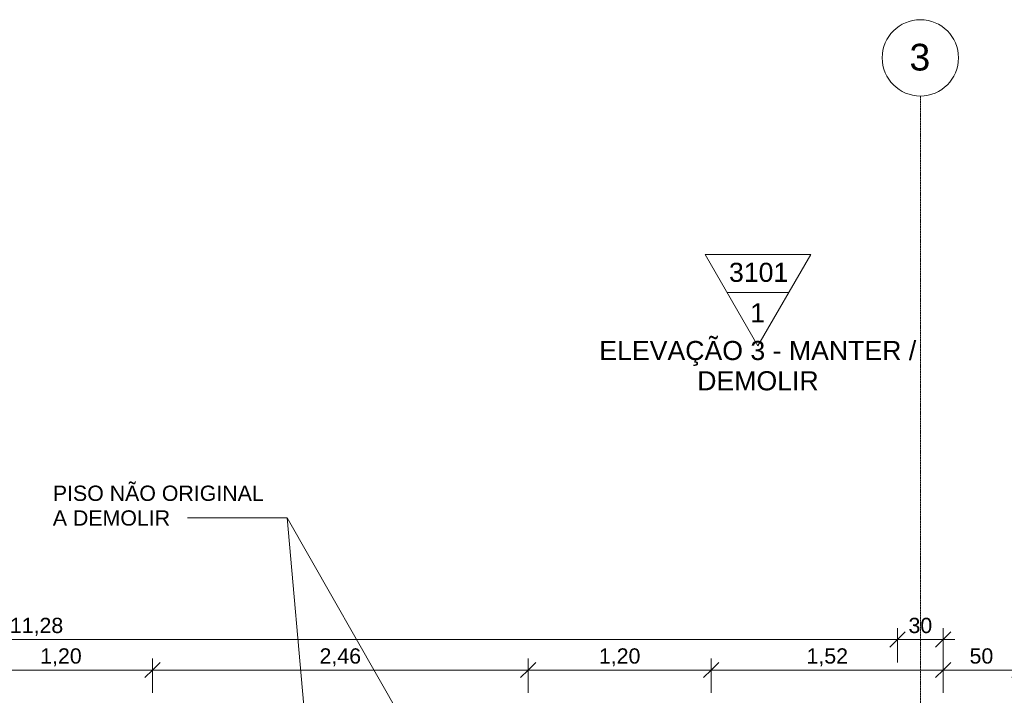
# Model space of a CAD drawing. Header units: millimetres. Extents: x -34717 to 9622, y -21919 to 4394.
# Tile 45 of 67: x -16101 to -9651, y -33 to 4394. Entities that reach past the tile are written whole.
import ezdxf

# ---------------------------------------------------------------- set-up
doc = ezdxf.new("R2010")
doc.units = ezdxf.units.MM
doc.linetypes.add('_Traço - ponto', pattern=[16, 12, -2, 0, -2])
for name, color, linetype, lineweight in [('A-ANNO-DIMS', 211, 'Continuous', 9), ('A-ANNO-DIMS-50', 211, 'Continuous', 9), ('G-ANNO-SYMB', 111, 'Continuous', 9), ('G-ANNO-TEXT', 231, 'Continuous', 9), ('S-GRID', 1, 'Continuous', 9), ('S-GRID-IDEN', 1, 'Continuous', 9)]:
    doc.layers.add(name, color=color, linetype=linetype, lineweight=lineweight)
doc.styles.add('Arial', font='arial.ttf', dxfattribs={"height": 125})
doc.styles.add('Arial_2', font='arial.ttf', dxfattribs={"height": 175})
doc.styles.add('Arial_4', font='arial.ttf', dxfattribs={"height": 100})
doc.dimstyles.new('Diagonal_-_2_0mm_Arial', dxfattribs={"dimscale": 304.8, "dimtxt": 102.02594, "dimasz": 0.328084, "dimexe": 0.246063, "dimexo": 0.0625, "dimgap": 0.024606, "dimtad": 1, "dimlfac": 0.001, "dimrnd": 0.01, "dimzin": 0, "dimdsep": 46, "dimtxsty": 'Arial_4', "dimblk1": 'OBLIQUE', "dimblk2": 'OBLIQUE', "dimsah": 1, "dimcen": 0.09, "dimdle": 0.246063, "dimadec": 0, "dimazin": 0, "dimtfac": 1, "dimtdec": 4, "dimtix": 1, "dimtmove": 0, "dimatfit": 3, "dimfxl": 0.492126, "dimfxlon": 1, "dimtvp": 1, "dimtolj": 1, "dimtzin": 0, "dimarcsym": 2})
doc.dimstyles.new('Diagonal_-_2_0mm_Arial_2', dxfattribs={"dimscale": 304.8, "dimtxt": 102.02594, "dimasz": 0.328084, "dimexe": 0.246063, "dimexo": 0.0625, "dimgap": 0.024606, "dimtad": 1, "dimdec": 0, "dimlfac": 0.1, "dimdsep": 46, "dimtxsty": 'Arial_4', "dimblk1": 'OBLIQUE', "dimblk2": 'OBLIQUE', "dimsah": 1, "dimcen": 0.09, "dimdle": 0.246063, "dimadec": 0, "dimazin": 0, "dimtfac": 1, "dimtdec": 4, "dimtix": 1, "dimtmove": 0, "dimatfit": 3, "dimfxl": 0.492126, "dimfxlon": 1, "dimtvp": 1, "dimtolj": 1, "dimtzin": 0, "dimarcsym": 2})

# ---------------------------------------------------------------- blocks, each defined once
blk = doc.blocks.new('Grid - Head Grid-11506-PLANTA TÉRREO - MANTER _ DEMOLIR')
at = {"layer": 'S-GRID-IDEN'}
blk.add_circle((0, 0), 5, dxfattribs=at)
blk = doc.blocks.new('Elevation - Elevation mark-2836346-PLANTA TÉRREO - MANTER _ DEMOLIR')
at = {"layer": 'G-ANNO-SYMB'}
for p, q in [((0, 8), (-6.93, -4)), ((6.93, -4), (0, 8)), ((4.04, 1), (-4.04, 1)), ((-6.93, -4), (6.93, -4))]:
    blk.add_line(p, q, dxfattribs=at)
blk = doc.blocks.new('DIMBLOCK98-PLANTA TÉRREO - MANTER _ DEMOLIR')
at = {"layer": 'A-ANNO-DIMS-50'}
for p, q in [((-21631.1, 183), (-21631.1, 408)), ((-10351.1, 183), (-10351.1, 408)), ((-21631.1, 333), (-10351.1, 333)), ((-21631.1, 333), (-21631.1, 183)), ((-10351.1, 333), (-10351.1, 183))]:
    blk.add_line(p, q, dxfattribs=at)
at = {"layer": 'A-ANNO-DIMS-50', "lineweight": 18}
for p, q in [((-21631.1, 333), (-21681.1, 283)), ((-21631.1, 333), (-21581.1, 383)), ((-10351.1, 333), (-10401.1, 283)), ((-10351.1, 333), (-10301.1, 383))]:
    blk.add_line(p, q, dxfattribs=at)
at = {"layer": 'A-ANNO-DIMS-50', "color": 0, "insert": (-16165.6, 475), "char_height": 100, "width": 418.697, "attachment_point": 1, "line_spacing_factor": 0.941778, "style": 'Arial_4'}
blk.add_mtext('11,28', dxfattribs=at)
blk = doc.blocks.new('_Oblique')
at = {"color": 0, "linetype": 'ByBlock', "lineweight": -2}
blk.add_line((-0.5, -0.5), (0.5, 0.5), dxfattribs=at)
blk = doc.blocks.new('DIMBLOCK99-PLANTA TÉRREO - MANTER _ DEMOLIR')
at = {"layer": 'A-ANNO-DIMS-50'}
for p, q in [((-10351.1, 183), (-10351.1, 408)), ((-10051.1, 183), (-10051.1, 408)), ((-10351.1, 333), (-9976.1, 333)), ((-10351.1, 333), (-10351.1, 183)), ((-10051.1, 333), (-10051.1, 183))]:
    blk.add_line(p, q, dxfattribs=at)
at = {"layer": 'A-ANNO-DIMS-50', "lineweight": 18}
for p, q in [((-10351.1, 333), (-10401.1, 283)), ((-10351.1, 333), (-10301.1, 383)), ((-10051.1, 333), (-10101.1, 283)), ((-10051.1, 333), (-10001.1, 383))]:
    blk.add_line(p, q, dxfattribs=at)
at = {"layer": 'A-ANNO-DIMS-50', "color": 0, "insert": (-10278.7, 475), "char_height": 100, "width": 186.088, "attachment_point": 1, "line_spacing_factor": 0.941778, "style": 'Arial_4'}
blk.add_mtext('30', dxfattribs=at)
blk = doc.blocks.new('DIMBLOCK121-PLANTA TÉRREO - MANTER _ DEMOLIR')
at = {"layer": 'A-ANNO-DIMS-50'}
for p, q in [((-16431.1, -17), (-16431.1, 208)), ((-15231.1, -17), (-15231.1, 208)), ((-16431.1, 133), (-15231.1, 133)), ((-16431.1, 133), (-16431.1, -17)), ((-15231.1, 133), (-15231.1, -17))]:
    blk.add_line(p, q, dxfattribs=at)
at = {"layer": 'A-ANNO-DIMS-50', "lineweight": 18}
for p, q in [((-16431.1, 133), (-16481.1, 83)), ((-16431.1, 133), (-16381.1, 183)), ((-15231.1, 133), (-15281.1, 83)), ((-15231.1, 133), (-15181.1, 183))]:
    blk.add_line(p, q, dxfattribs=at)
at = {"layer": 'A-ANNO-DIMS-50', "color": 0, "insert": (-15966.8, 275), "char_height": 100, "width": 325.653, "attachment_point": 1, "line_spacing_factor": 0.941778, "style": 'Arial_4'}
blk.add_mtext('1,20', dxfattribs=at)
blk = doc.blocks.new('DIMBLOCK122-PLANTA TÉRREO - MANTER _ DEMOLIR')
at = {"layer": 'A-ANNO-DIMS-50'}
for p, q in [((-15231.1, -17), (-15231.1, 208)), ((-12771.1, -17), (-12771.1, 208)), ((-15231.1, 133), (-12771.1, 133)), ((-15231.1, 133), (-15231.1, -17)), ((-12771.1, 133), (-12771.1, -17))]:
    blk.add_line(p, q, dxfattribs=at)
at = {"layer": 'A-ANNO-DIMS-50', "lineweight": 18}
for p, q in [((-15231.1, 133), (-15281.1, 83)), ((-15231.1, 133), (-15181.1, 183)), ((-12771.1, 133), (-12821.1, 83)), ((-12771.1, 133), (-12721.1, 183))]:
    blk.add_line(p, q, dxfattribs=at)
at = {"layer": 'A-ANNO-DIMS-50', "color": 0, "insert": (-14136.8, 275), "char_height": 100, "width": 325.653, "attachment_point": 1, "line_spacing_factor": 0.941778, "style": 'Arial_4'}
blk.add_mtext('2,46', dxfattribs=at)
blk = doc.blocks.new('DIMBLOCK123-PLANTA TÉRREO - MANTER _ DEMOLIR')
at = {"layer": 'A-ANNO-DIMS-50'}
for p, q in [((-12771.1, -17), (-12771.1, 208)), ((-11571.1, -17), (-11571.1, 208)), ((-12771.1, 133), (-11571.1, 133)), ((-12771.1, 133), (-12771.1, -17)), ((-11571.1, 133), (-11571.1, -17))]:
    blk.add_line(p, q, dxfattribs=at)
at = {"layer": 'A-ANNO-DIMS-50', "lineweight": 18}
for p, q in [((-12771.1, 133), (-12821.1, 83)), ((-12771.1, 133), (-12721.1, 183)), ((-11571.1, 133), (-11621.1, 83)), ((-11571.1, 133), (-11521.1, 183))]:
    blk.add_line(p, q, dxfattribs=at)
at = {"layer": 'A-ANNO-DIMS-50', "color": 0, "insert": (-12306.8, 275), "char_height": 100, "width": 325.653, "attachment_point": 1, "line_spacing_factor": 0.941778, "style": 'Arial_4'}
blk.add_mtext('1,20', dxfattribs=at)
blk = doc.blocks.new('DIMBLOCK124-PLANTA TÉRREO - MANTER _ DEMOLIR')
at = {"layer": 'A-ANNO-DIMS-50'}
for p, q in [((-11571.1, -17), (-11571.1, 208)), ((-10051.1, -17), (-10051.1, 208)), ((-11571.1, 133), (-9976.1, 133)), ((-11571.1, 133), (-11571.1, -17)), ((-10051.1, 133), (-10051.1, -17))]:
    blk.add_line(p, q, dxfattribs=at)
at = {"layer": 'A-ANNO-DIMS-50', "lineweight": 18}
for p, q in [((-11571.1, 133), (-11621.1, 83)), ((-11571.1, 133), (-11521.1, 183)), ((-10051.1, 133), (-10101.1, 83)), ((-10051.1, 133), (-10001.1, 183))]:
    blk.add_line(p, q, dxfattribs=at)
at = {"layer": 'A-ANNO-DIMS-50', "color": 0, "insert": (-10946.8, 275), "char_height": 100, "width": 325.653, "attachment_point": 1, "line_spacing_factor": 0.941778, "style": 'Arial_4'}
blk.add_mtext('1,52', dxfattribs=at)
blk = doc.blocks.new('DIMBLOCK174-PLANTA TÉRREO - MANTER _ DEMOLIR')
at = {"layer": 'A-ANNO-DIMS-50'}
for p, q in [((-10051.1, -17), (-10051.1, 208)), ((-9551.1, -17), (-9551.1, 208)), ((-10126.1, 133), (-9476.1, 133)), ((-10051.1, 133), (-10051.1, -17)), ((-9551.1, 133), (-9551.1, -17))]:
    blk.add_line(p, q, dxfattribs=at)
at = {"layer": 'A-ANNO-DIMS-50', "lineweight": 18}
for p, q in [((-10051.1, 133), (-10101.1, 83)), ((-10051.1, 133), (-10001.1, 183)), ((-9551.1, 133), (-9601.1, 83)), ((-9551.1, 133), (-9501.1, 183))]:
    blk.add_line(p, q, dxfattribs=at)
at = {"layer": 'A-ANNO-DIMS-50', "color": 0, "insert": (-9878.7, 275), "char_height": 100, "width": 186.088, "attachment_point": 1, "line_spacing_factor": 0.941778, "style": 'Arial_4'}
blk.add_mtext('50', dxfattribs=at)

msp = doc.modelspace()

# ---------------------------------------------------------------- linework, layer by layer
at = {"layer": 'G-ANNO-TEXT', "color": 7}
for p, q in [((-14348.705, 1129.119), (-15002.038, 1129.119)), ((-12485.806, -2136.405), (-14348.705, 1129.119)), ((-13647.037, -6733.071), (-14348.705, 1129.119))]:
    msp.add_line(p, q, dxfattribs=at)
at = {"layer": 'S-GRID', "linetype": '_Traço - ponto'}
msp.add_line((-10201.115, 3893.814), (-10201.115, -21426.217), dxfattribs=at)

# ---------------------------------------------------------------- block references
at = {"layer": 'G-ANNO-SYMB', "xscale": 49.99999999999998, "yscale": 49.99999999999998, "zscale": 49.99999999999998, "rotation": 180}
msp.add_blockref('Elevation - Elevation mark-2836346-PLANTA TÉRREO - MANTER _ DEMOLIR', (-11265.14, 2656.007), dxfattribs=at)
at = {"layer": 'S-GRID-IDEN', "xscale": 49.99999999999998, "yscale": 49.99999999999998, "zscale": 49.99999999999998, "rotation": 180}
msp.add_blockref('Grid - Head Grid-11506-PLANTA TÉRREO - MANTER _ DEMOLIR', (-10201.115, 4143.814), dxfattribs=at)

# ---------------------------------------------------------------- texts
at = {"layer": 'G-ANNO-SYMB', "char_height": 125, "attachment_point": 1, "style": 'Arial'}
for s, insert, width in [('3101', (-11454.692, 2801.16), 464.97875), ('1', (-11315.639, 2535.734), 116.24469), ('ELEVAÇÃO 3 - MANTER /', (-12304.288, 2288.874), 2513.29031), ('DEMOLIR', (-11662.673, 2090.436), 958.01656)]:
    msp.add_mtext(s, dxfattribs=dict(at, insert=insert, width=width))
at = {"layer": 'G-ANNO-TEXT', "color": 7, "char_height": 100, "attachment_point": 1, "style": 'Arial_4'}
for s, insert, width in [('PISO NÃO ORIGINAL ', (-15884.159, 1341.176), 1739.66188), ('A DEMOLIR', (-15884.159, 1179.119), 945.99125)]:
    msp.add_mtext(s, dxfattribs=dict(at, insert=insert, width=width))
at = {"layer": 'S-GRID-IDEN', "insert": (-10272.304, 4235.765), "char_height": 175, "width": 168.35437, "attachment_point": 1, "style": 'Arial_2'}
msp.add_mtext('3', dxfattribs=at)

# ---------------------------------------------------------------- dimensions: what is measured, and where the dimension line sits
at = {"layer": 'A-ANNO-DIMS'}
for base, p1, p2, dimstyle, override, picture, middle in [((-10351.115, 333.003), (-21631.115, 183.003), (-10351.115, 183.003), 'Diagonal_-_2_0mm_Arial', {"dimpost": '<>', "dimfxl": 11280}, 'DIMBLOCK98-PLANTA TÉRREO - MANTER _ DEMOLIR', (-15991.115, 391.56)), ((-10051.115, 333.003), (-10351.115, 183.003), (-10051.115, 183.003), 'Diagonal_-_2_0mm_Arial_2', {"dimpost": '<>', "dimfxl": 300}, 'DIMBLOCK99-PLANTA TÉRREO - MANTER _ DEMOLIR', (-10201.115, 391.595)), ((-15231.115, 133.003), (-16431.115, -16.997), (-15231.115, -16.997), 'Diagonal_-_2_0mm_Arial', {"dimpost": '<>', "dimfxl": 1200}, 'DIMBLOCK121-PLANTA TÉRREO - MANTER _ DEMOLIR', (-15831.115, 191.56)), ((-11571.115, 133.003), (-12771.115, -16.997), (-11571.115, -16.997), 'Diagonal_-_2_0mm_Arial', {"dimpost": '<>', "dimfxl": 1200}, 'DIMBLOCK123-PLANTA TÉRREO - MANTER _ DEMOLIR', (-12171.115, 191.56)), ((-10051.115, 133.003), (-11571.115, -16.997), (-10051.115, -16.997), 'Diagonal_-_2_0mm_Arial', {"dimpost": '<>', "dimfxl": 1520}, 'DIMBLOCK124-PLANTA TÉRREO - MANTER _ DEMOLIR', (-10811.115, 191.56)), ((-9551.115, 133.003), (-10051.115, -16.997), (-9551.115, -16.997), 'Diagonal_-_2_0mm_Arial_2', {"dimpost": '<>', "dimfxl": 500}, 'DIMBLOCK174-PLANTA TÉRREO - MANTER _ DEMOLIR', (-9801.115, 191.56))]:
    dim = msp.add_linear_dim(base=base, p1=p1, p2=p2, dimstyle=dimstyle, override=override, dxfattribs=at)
    dim.commit()
    dim.dimension.update_dxf_attribs({"geometry": picture, "text_midpoint": middle})
dim = msp.add_linear_dim(base=(-12771.115, 133.003), p1=(-15231.115, -16.997), p2=(-12771.115, -16.997), angle=0, dimstyle='Diagonal_-_2_0mm_Arial', override={"dimpost": '<>', "dimfxl": 2460}, dxfattribs=at)
dim.commit()
dim.dimension.update_dxf_attribs({"geometry": 'DIMBLOCK122-PLANTA TÉRREO - MANTER _ DEMOLIR', "text_midpoint": (-14001.115, 191.56)})

doc.saveas('drawing.dxf')
